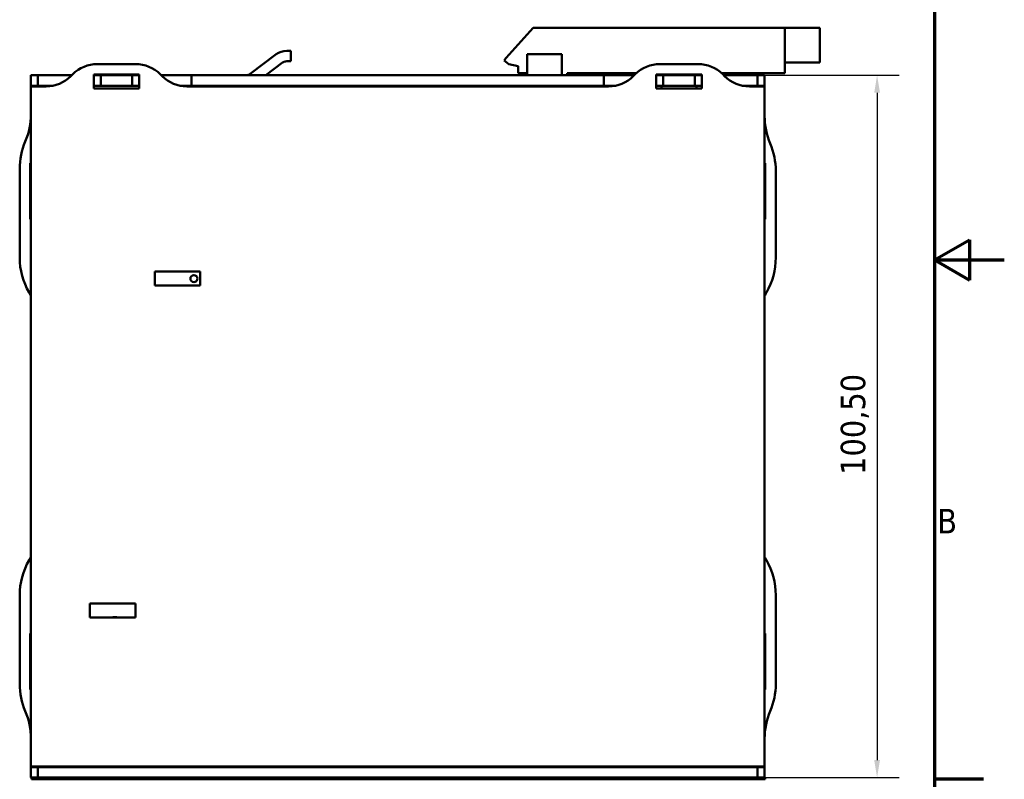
# Model space of a CAD drawing. Header units: millimetres. Extents: x -8 to 1688, y -8 to 1196.
# Tile 10 of 12: x 1124 to 1688, y 297 to 731. Entities that reach past the tile are written whole.
import ezdxf

# ---------------------------------------------------------------- set-up
doc = ezdxf.new("R2010")
doc.units = ezdxf.units.MM
doc.header["$LTSCALE"] = 4
for name, color, linetype, lineweight in [('Bordo (ISO)', 7, 'Continuous', 70), ('Quota (ISO)', 7, 'Continuous', 25), ('Simbolo (ISO)', 7, 'Continuous', 25), ('Visibile (ISO)', 7, 'Continuous', 50)]:
    doc.layers.add(name, color=color, linetype=linetype, lineweight=lineweight)
doc.styles.add('Testo nota (ISO)', font='tahoma.ttf')
doc.dimstyles.new('Default (ISO)', dxfattribs={"dimscale": 4, "dimtxt": 3.5, "dimasz": 2.5, "dimexe": 3.175, "dimexo": 0, "dimgap": 0.762, "dimtad": 1, "dimrnd": 1e-08, "dimzin": 0, "dimtxsty": 'Testo nota (ISO)', "dimcen": 0.09, "dimdle": 10, "dimclrd": 256, "dimclre": 256, "dimclrt": 256, "dimazin": 0, "dimtfac": 1.001486, "dimtmove": 0, "dimatfit": 3, "dimfxl": 1, "dimtolj": 1, "dimtzin": 0, "dimlwd": -1, "dimlwe": -1, "dimarcsym": 0})

# ---------------------------------------------------------------- blocks, each defined once
blk = doc.blocks.new('Bordi adel')
at = {"layer": 'Bordo (ISO)'}
for p, q in [((412, 289), (412, 8)), ((412, 148.5), (417, 151.39)), ((417, 151.39), (417, 145.61)), ((412, 148.5), (422, 148.5)), ((412, 148.5), (417, 145.61)), ((412, 74.25), (419, 74.25))]:
    blk.add_line(p, q, dxfattribs=at)
at = {"layer": 'Simbolo (ISO)', "insert": (412.4, 111.12), "char_height": 3.5, "attachment_point": 4, "style": 'Testo nota (ISO)'}
blk.add_mtext('B', dxfattribs=at)
blk = doc.blocks.new('*D8')
at = {"layer": 'Defpoints', "color": 0, "transparency": 16777216}
for p in [(1550.78, 699.68), (1551.18, 297.68), (1615.18, 297.68)]:
    blk.add_point(p, dxfattribs=at)
at = {"layer": 'Quota (ISO)', "transparency": 16777216}
for p, q in [((1550.78, 699.68), (1627.88, 699.68)), ((1615.18, 689.68), (1615.18, 307.68)), ((1551.18, 297.68), (1627.88, 297.68))]:
    blk.add_line(p, q, dxfattribs=at)
for points in [[(1613.52, 689.68), (1616.85, 689.68), (1615.18, 699.68)], [(1613.52, 307.68), (1616.85, 307.68), (1615.18, 297.68)]]:
    blk.add_solid(points, dxfattribs=at)
at = {"layer": 'Quota (ISO)', "transparency": 16777216, "insert": (1594.38, 470.94), "char_height": 14, "attachment_point": 1, "rotation": 90, "style": 'Testo nota (ISO)'}
blk.add_mtext('\\A1;100,50', dxfattribs=at)

msp = doc.modelspace()

# ---------------------------------------------------------------- linework, layer by layer
at = {"layer": 'Visibile (ISO)'}
for p, q in [((1418.385, 726.885), (1402.785, 709.559)), ((1562.385, 726.885), (1418.385, 726.885)), ((1562.385, 726.885), (1582.385, 726.885)), ((1562.385, 700.885), (1562.385, 726.885)), ((1582.385, 726.885), (1582.385, 706.885)), ((1256.392, 700.49), (1271.229, 711.671)), ((1277.248, 713.685), (1279.585, 713.685)), ((1279.585, 713.685), (1279.585, 707.685)), ((1414.785, 711.685), (1434.785, 711.685)), ((1414.785, 711.685), (1414.785, 705.685)), ((1434.785, 711.685), (1434.785, 705.685)), ((1168.869, 706.085), (1190.7, 706.085)), ((1274.84, 706.879), (1265.293, 699.685)), ((1279.585, 707.685), (1277.248, 707.685)), ((1401.785, 708.104), (1404.366, 705.938)), ((1404.366, 705.938), (1409.785, 704.885)), ((1409.785, 704.885), (1409.785, 700.885)), ((1414.785, 699.685), (1414.785, 705.685)), ((1434.785, 699.685), (1434.785, 705.685)), ((1512.7, 706.085), (1490.869, 706.085)), ((1562.385, 706.885), (1582.385, 706.885)), ((1134.785, 699.685), (1130.785, 699.685)), ((1130.785, 699.685), (1130.785, 693.685)), ((1134.785, 693.685), (1134.785, 699.685)), ((1134.785, 699.685), (1154.185, 699.685)), ((1153.642, 699.143), (1154.727, 700.227)), ((1166.785, 692.085), (1166.785, 700.085)), ((1166.785, 700.085), (1192.785, 700.085)), ((1166.785, 699.685), (1170.785, 699.685)), ((1170.785, 699.685), (1170.785, 693.685)), ((1188.785, 699.685), (1170.785, 699.685)), ((1188.785, 693.685), (1188.785, 699.685)), ((1188.785, 699.685), (1192.785, 699.685)), ((1192.785, 700.085), (1192.785, 692.085)), ((1204.842, 700.227), (1205.927, 699.143)), ((1205.385, 699.685), (1222.785, 699.685)), ((1222.785, 699.685), (1222.785, 693.685)), ((1458.785, 699.685), (1222.785, 699.685)), ((1409.785, 700.885), (1414.785, 700.885)), ((1437.785, 700.885), (1477.417, 700.885)), ((1437.785, 700.885), (1437.785, 699.685)), ((1458.785, 693.685), (1458.785, 699.685)), ((1458.785, 699.685), (1476.185, 699.685)), ((1476.727, 700.227), (1475.642, 699.143)), ((1488.785, 692.085), (1488.785, 700.085)), ((1488.785, 700.085), (1514.785, 700.085)), ((1488.785, 699.685), (1492.785, 699.685)), ((1491.785, 700.085), (1491.785, 699.685)), ((1492.785, 699.685), (1492.785, 693.685)), ((1510.785, 699.685), (1492.785, 699.685)), ((1510.785, 699.685), (1514.785, 699.685)), ((1510.785, 693.685), (1510.785, 699.685)), ((1511.785, 700.085), (1511.785, 699.685)), ((1514.785, 700.085), (1514.785, 692.085)), ((1526.152, 700.885), (1562.385, 700.885)), ((1527.927, 699.143), (1526.842, 700.227)), ((1527.385, 699.685), (1546.785, 699.685)), ((1550.785, 699.685), (1546.785, 699.685)), ((1546.785, 699.685), (1546.785, 693.685)), ((1550.785, 693.685), (1550.785, 699.685)), ((1130.785, 693.685), (1134.785, 693.685)), ((1130.785, 693.685), (1130.785, 693.285)), ((1130.785, 304.085), (1130.785, 693.285)), ((1136.785, 693.285), (1130.785, 693.285)), ((1143.48, 693.685), (1134.785, 693.685)), ((1136.785, 693.285), (1139.5, 693.285)), ((1170.785, 693.685), (1166.785, 693.685)), ((1188.785, 693.685), (1170.785, 693.685)), ((1192.785, 693.685), (1188.785, 693.685)), ((1222.785, 693.685), (1216.089, 693.685)), ((1220.069, 693.285), (1461.5, 693.285)), ((1458.785, 693.685), (1222.785, 693.685)), ((1417.785, 693.685), (1417.785, 693.285)), ((1437.785, 693.685), (1437.785, 693.285)), ((1465.48, 693.685), (1458.785, 693.685)), ((1492.785, 693.685), (1488.785, 693.685)), ((1491.785, 693.685), (1491.785, 692.085)), ((1510.785, 693.685), (1492.785, 693.685)), ((1514.785, 693.685), (1510.785, 693.685)), ((1511.785, 693.685), (1511.785, 692.085)), ((1546.785, 693.685), (1538.089, 693.685)), ((1542.069, 693.285), (1544.785, 693.285)), ((1544.785, 693.285), (1550.785, 693.285)), ((1546.785, 693.685), (1550.785, 693.685)), ((1550.785, 693.685), (1550.785, 693.285)), ((1550.785, 304.085), (1550.785, 693.285)), ((1192.785, 692.085), (1166.785, 692.085)), ((1514.785, 692.085), (1488.785, 692.085)), ((1130.385, 617.285), (1130.385, 649.285)), ((1130.385, 649.285), (1130.785, 649.285)), ((1550.785, 649.285), (1551.185, 649.285)), ((1551.185, 649.285), (1551.185, 617.285)), ((1124.385, 646.049), (1124.385, 595.309)), ((1557.185, 644.882), (1557.185, 595.309)), ((1130.785, 617.285), (1130.385, 617.285)), ((1551.185, 617.285), (1550.785, 617.285)), ((1201.785, 579.285), (1201.785, 587.285)), ((1201.785, 587.285), (1227.785, 587.285)), ((1227.785, 587.285), (1227.785, 579.285)), ((1129.826, 575.167), (1129.744, 575.309)), ((1227.785, 579.285), (1201.785, 579.285)), ((1551.826, 575.309), (1551.744, 575.167)), ((1129.744, 422.061), (1129.826, 422.203)), ((1551.744, 422.203), (1551.826, 422.061)), ((1124.385, 402.061), (1124.385, 351.32)), ((1557.185, 402.061), (1557.185, 351.32)), ((1164.585, 389.285), (1164.585, 397.285)), ((1164.585, 397.285), (1190.585, 397.285)), ((1190.585, 397.285), (1190.585, 389.285)), ((1190.585, 389.285), (1164.585, 389.285)), ((1130.385, 348.085), (1130.385, 380.085)), ((1130.385, 380.085), (1130.785, 380.085)), ((1550.785, 380.085), (1551.185, 380.085)), ((1551.185, 380.085), (1551.185, 348.085)), ((1130.785, 348.085), (1130.385, 348.085)), ((1551.185, 348.085), (1550.785, 348.085)), ((1130.785, 303.685), (1130.785, 304.085)), ((1130.785, 304.085), (1136.785, 304.085)), ((1134.785, 303.685), (1130.785, 303.685)), ((1130.785, 303.685), (1130.785, 297.685)), ((1134.785, 297.685), (1134.785, 303.685)), ((1134.785, 303.685), (1546.785, 303.685)), ((1544.785, 304.085), (1136.785, 304.085)), ((1148.542, 303.685), (1148.542, 304.085)), ((1256.542, 303.685), (1256.542, 304.085)), ((1358.977, 304.085), (1358.977, 303.685)), ((1378.977, 304.085), (1378.977, 303.685)), ((1425.402, 303.685), (1425.402, 304.085)), ((1533.402, 303.685), (1533.402, 304.085)), ((1550.785, 304.085), (1544.785, 304.085)), ((1550.785, 303.685), (1546.785, 303.685)), ((1546.785, 303.685), (1546.785, 297.685)), ((1550.785, 303.685), (1550.785, 304.085)), ((1550.785, 297.685), (1550.785, 303.685)), ((1130.785, 297.685), (1131.185, 297.685)), ((1131.585, 297.685), (1131.185, 297.685)), ((1131.185, 296.685), (1131.185, 297.685)), ((1131.185, 296.685), (1551.185, 296.685)), ((1131.585, 297.685), (1134.785, 297.685)), ((1134.785, 297.685), (1546.785, 297.685)), ((1546.785, 297.685), (1549.985, 297.685)), ((1551.185, 297.685), (1549.985, 297.685)), ((1551.185, 296.685), (1551.185, 297.685))]:
    msp.add_line(p, q, dxfattribs=at)
msp.add_circle((1224.096, 583.304), 2, dxfattribs=at)
for centre, radius, start, end in [((1277.248, 703.685), 10, 90, 127), ((1168.869, 686.085), 20, 90, 135), ((1190.7, 686.085), 20, 45, 90), ((1277.248, 703.685), 4, 90, 127), ((1407.81, 705.035), 6.762, 138, 153.0038), ((1490.869, 686.085), 20, 90, 135), ((1512.7, 686.085), 20, 45, 90), ((1139.5, 713.285), 20, 270, 315), ((1220.069, 713.285), 20, 225, 270), ((1253.985, 703.685), 4, 270, 307), ((1461.5, 713.285), 20, 270, 315), ((1542.069, 713.285), 20, 225, 270), ((1090.785, 677.403), 40, 336.92608, 0), ((1590.785, 676.235), 40, 180, 203.07392), ((1164.385, 646.049), 40, 156.92608, 180), ((1517.185, 644.882), 40, 0, 23.07392), ((1164.385, 595.309), 40, 180, 210), ((1517.185, 595.309), 40, 330, 0), ((1095.185, 555.167), 40, 27.12675, 30), ((1586.385, 555.167), 40, 150, 152.87325), ((1095.185, 442.203), 40, 330, 332.87325), ((1586.385, 442.203), 40, 207.12675, 210), ((1164.385, 402.061), 40, 150, 180), ((1517.185, 402.061), 40, 0, 30), ((1178.884, 383.254), 6.331, 72.31071, 107.68929), ((1164.385, 351.32), 40, 180, 203.07392), ((1517.185, 351.32), 40, 336.92608, 0), ((1090.785, 319.967), 40, 0, 23.07392), ((1590.785, 319.967), 40, 156.92608, 180)]:
    msp.add_arc(centre, radius, start, end, dxfattribs=at)

# ---------------------------------------------------------------- block references
at = {"xscale": 4, "yscale": 4, "zscale": 4}
msp.add_blockref('Bordi adel', (0, 0), dxfattribs=at)

# ---------------------------------------------------------------- dimensions: what is measured, and where the dimension line sits
at = {"layer": 'Quota (ISO)'}
dim = msp.add_linear_dim(base=(1615.185, 297.685), p1=(1550.785, 699.685), p2=(1551.185, 297.685), angle=90, dimstyle='Default (ISO)', override={"dimdec": 2, "dimlfac": 0.25, "dimtp": 0, "dimtm": 0, "dimtdec": 2, "dimtofl": 0, "dimatfit": 1}, dxfattribs=at)
dim.commit()
dim.dimension.update_dxf_attribs({"geometry": '*D8', "text_midpoint": (1615.185, 498.685), "dimtype": 160})

doc.saveas('drawing.dxf')
